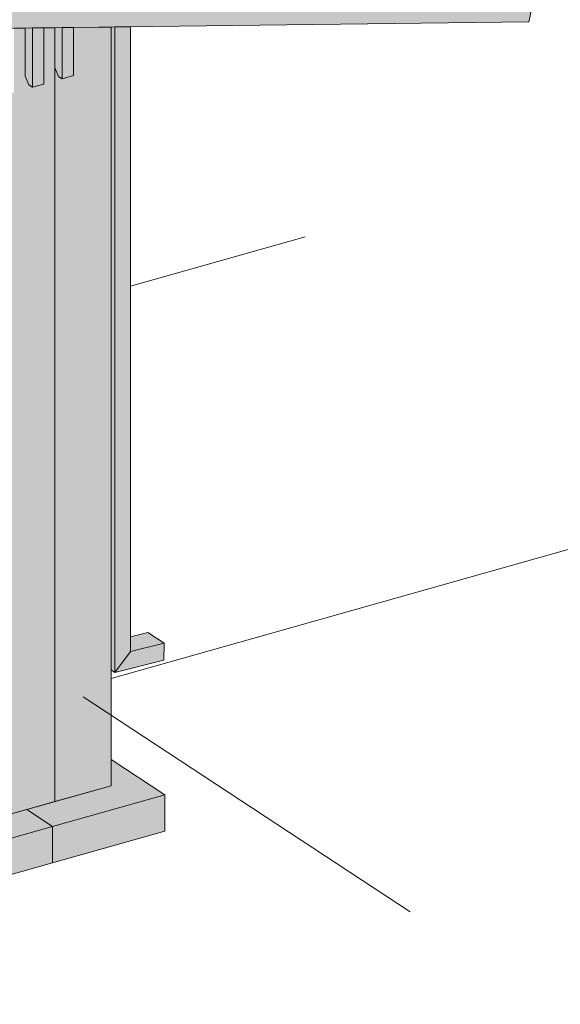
# Model space of a CAD drawing. Header units: millimetres. Extents: x 0 to 1517, y -116 to 725.
# Tile 64 of 256: x 569 to 596, y 501 to 550. Entities that reach past the tile are written whole.
import ezdxf

# ---------------------------------------------------------------- set-up
doc = ezdxf.new("R2010")
doc.units = ezdxf.units.MM
doc.layers.add('Ech.1_100', color=7, linetype='Continuous')
doc.layers.add('Ech.1_75', color=7, linetype='Continuous')
doc.styles.add('tahoma-', font='txt', dxfattribs={"height": 1})

msp = doc.modelspace()

# ---------------------------------------------------------------- hatches: boundary and pattern name
at = {"layer": 'Ech.1_75', "linetype": 'Continuous', "lineweight": 5, "true_color": 0xf7e0b3, "transparency": 33554687}
msp.add_hatch(color=254, dxfattribs=at).paths.add_polyline_path([(535.41, 548.91), (594.275, 549.638), (594.786, 551.988), (535.615, 551.257), (535.41, 551.144), (535.41, 548.91)])
at = {"layer": 'Ech.1_75', "linetype": 'Continuous', "lineweight": 5, "true_color": 0xf8f8f8, "transparency": 33554687}
msp.add_hatch(color=7, dxfattribs=at).paths.add_polyline_path([(570.708, 549.346), (570.154, 549.34), (570.154, 546.549), (569.596, 546.392), (569.413, 546.512), (569.23, 546.933), (569.23, 549.328), (568.676, 549.321), (568.676, 546.133), (568.118, 545.975), (567.936, 546.095), (567.753, 546.516), (567.753, 549.176), (567.198, 549.019), (567.198, 545.716), (566.641, 545.558), (566.458, 545.678), (566.275, 546.099), (566.275, 548.759), (565.721, 548.602), (565.721, 545.299), (565.163, 545.141), (564.981, 545.261), (564.798, 545.682), (564.798, 548.342), (564.243, 548.185), (564.243, 544.882), (563.686, 544.724), (563.503, 544.844), (563.32, 545.265), (563.32, 547.925), (562.766, 547.769), (562.766, 544.465), (562.623, 544.425), (562.623, 508.616), (570.708, 510.897), (570.708, 549.346)])
at = {"layer": 'Ech.1_75', "linetype": 'Continuous', "lineweight": 5, "true_color": 0xeaddd7, "transparency": 33554687}
for points in [[(569.596, 549.333), (569.23, 549.328), (569.23, 546.933), (569.413, 546.512), (569.596, 546.392), (569.596, 549.333)], [(570.154, 549.34), (569.596, 549.333), (569.596, 546.392), (570.154, 546.549), (570.154, 549.34)], [(571.073, 549.351), (570.708, 549.346), (570.708, 547.35), (570.891, 546.929), (571.073, 546.809), (571.073, 549.351)], [(571.631, 549.358), (571.073, 549.351), (571.073, 546.809), (571.631, 546.966), (571.631, 549.358)]]:
    msp.add_hatch(color=254, dxfattribs=at).paths.add_polyline_path(points)
at = {"layer": 'Ech.1_75', "linetype": 'Continuous', "lineweight": 5, "true_color": 0xdcdcdc, "transparency": 33554687}
for points in [[(573.496, 549.381), (571.631, 549.358), (571.631, 546.966), (571.073, 546.809), (570.891, 546.929), (570.708, 547.35), (570.708, 510.897), (573.496, 511.684), (573.496, 549.381)], [(570.593, 509.664), (576.169, 511.237), (573.496, 512.992), (573.496, 511.684), (569.314, 510.504), (570.593, 509.664)], [(576.169, 511.237), (570.593, 509.664), (570.593, 507.858), (576.169, 509.432), (576.169, 511.237)], [(569.314, 510.504), (560.951, 508.144), (559.854, 508.864), (559.854, 510.065), (527.497, 500.934), (527.497, 498.704), (515.509, 495.321), (513.682, 496.522), (513.682, 497.036), (482.613, 488.27), (482.613, 487.348), (485.286, 485.592), (570.593, 509.664), (569.314, 510.504)], [(485.286, 483.787), (570.593, 507.858), (570.593, 509.664), (485.286, 485.592), (485.286, 483.787)]]:
    msp.add_hatch(color=254, dxfattribs=at).paths.add_polyline_path(points)
at = {"layer": 'Ech.1_75', "linetype": 'Continuous', "lineweight": 5, "true_color": 0xd7d7ea, "transparency": 33554687}
for points in [[(573.684, 549.383), (573.496, 549.381), (573.496, 517.438), (573.684, 517.314), (573.684, 549.383)], [(574.465, 549.393), (573.684, 549.383), (573.684, 517.314), (574.465, 518.352), (574.465, 549.393)], [(574.465, 518.352), (576.137, 518.77), (575.333, 519.298), (574.465, 519.081), (574.465, 518.352)], [(576.137, 518.77), (574.465, 518.352), (573.684, 517.314), (576.113, 517.921), (576.137, 518.77)]]:
    msp.add_hatch(color=254, dxfattribs=at).paths.add_polyline_path(points)

# ---------------------------------------------------------------- linework, layer by layer
at = {"layer": 'Ech.1_75', "color": 7, "linetype": 'Continuous', "lineweight": 5}
for p, q in [((574.465, 536.502), (583.155, 538.954)), ((573.496, 517.012), (603.621, 525.513)), ((588.365, 505.423), (572.102, 516.104))]:
    msp.add_line(p, q, dxfattribs=at)
for points in [[(535.41, 548.91), (594.275, 549.638), (594.786, 551.988), (535.615, 551.257), (535.41, 551.144), (535.41, 548.91)], [(569.596, 549.333), (569.23, 549.328), (569.23, 546.933), (569.413, 546.512), (569.596, 546.392), (569.596, 549.333)], [(570.154, 549.34), (569.596, 549.333), (569.596, 546.392), (570.154, 546.549), (570.154, 549.34)], [(573.496, 549.381), (571.631, 549.358), (571.631, 546.966), (571.073, 546.809), (570.891, 546.929), (570.708, 547.35), (570.708, 510.897), (573.496, 511.684), (573.496, 549.381)], [(571.073, 549.351), (570.708, 549.346), (570.708, 547.35), (570.891, 546.929), (571.073, 546.809), (571.073, 549.351)], [(571.631, 549.358), (571.073, 549.351), (571.073, 546.809), (571.631, 546.966), (571.631, 549.358)], [(573.684, 549.383), (573.496, 549.381), (573.496, 517.438), (573.684, 517.314), (573.684, 549.383)], [(574.465, 549.393), (573.684, 549.383), (573.684, 517.314), (574.465, 518.352), (574.465, 549.393)], [(574.465, 518.352), (576.137, 518.77), (575.333, 519.298), (574.465, 519.081), (574.465, 518.352)], [(576.137, 518.77), (574.465, 518.352), (573.684, 517.314), (576.113, 517.921), (576.137, 518.77)], [(570.593, 509.664), (576.169, 511.237), (573.496, 512.992), (573.496, 511.684), (569.314, 510.504), (570.593, 509.664)], [(576.169, 511.237), (570.593, 509.664), (570.593, 507.858), (576.169, 509.432), (576.169, 511.237)], [(569.314, 510.504), (560.951, 508.144), (559.854, 508.864), (559.854, 510.065), (527.497, 500.934), (527.497, 498.704), (515.509, 495.321), (513.682, 496.522), (513.682, 497.036), (482.613, 488.27), (482.613, 487.348), (485.286, 485.592), (570.593, 509.664), (569.314, 510.504)], [(485.286, 483.787), (570.593, 507.858), (570.593, 509.664), (485.286, 485.592), (485.286, 483.787)]]:
    msp.add_lwpolyline(points, close=True, dxfattribs=at)
msp.add_lwpolyline([(562.623, 508.616), (570.708, 510.897), (570.708, 549.346), (570.708, 549.346), (570.154, 549.34), (570.154, 546.549), (569.596, 546.392), (569.413, 546.512), (569.23, 546.933), (569.23, 549.328), (568.676, 549.321)], dxfattribs=at)

# ---------------------------------------------------------------- next in the draw order: texts
at = {"layer": 'Ech.1_100', "color": 175, "linetype": 'Continuous', "insert": (582.158, 567.816), "char_height": 2.5, "attachment_point": 1, "rotation": 325.6225, "style": 'tahoma-', "bg_fill": 3, "box_fill_scale": 1.15, "bg_fill_color": 256, "bg_fill_true_color": 13158600, "bg_fill_transparency": 33554687}
msp.add_mtext('\\A1;\\fTahoma|b0|i0;\\W0.600000;\\H2.373500;Gouttière pendante G300', dxfattribs=at)

doc.saveas('drawing.dxf')
